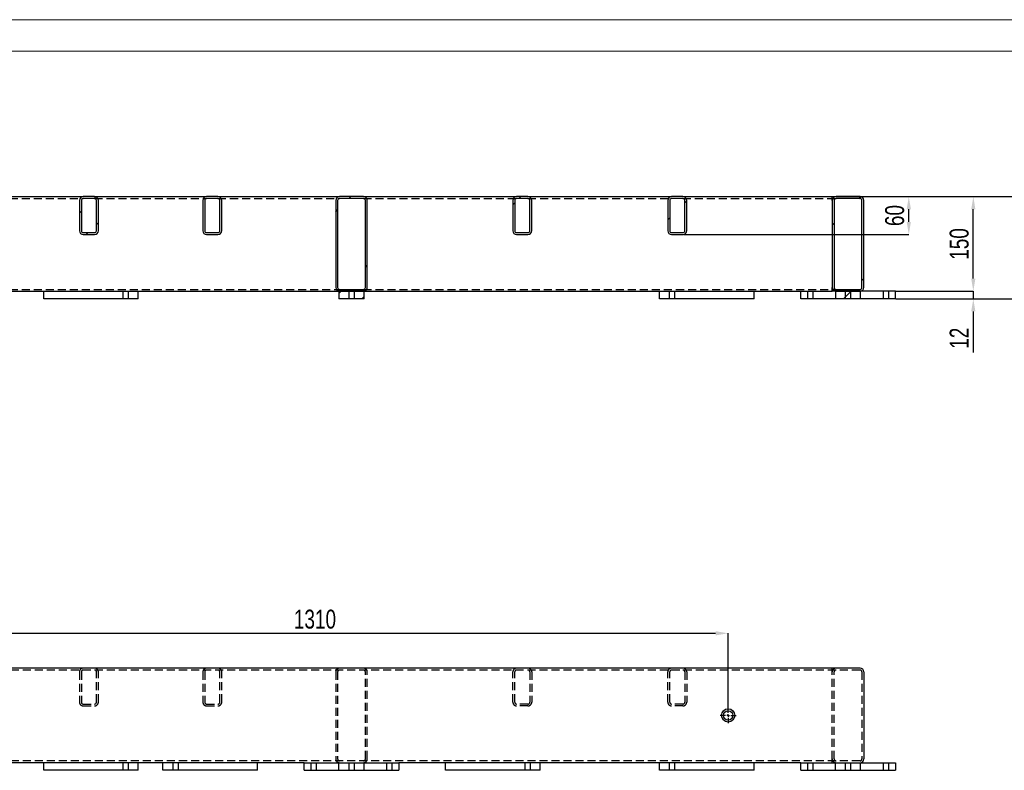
# Model space of a CAD drawing. Header units: millimetres. Extents: x 0 to 841, y 0 to 594.
# Tile 5 of 13: x 204 to 360, y 475 to 594. Entities that reach past the tile are written whole.
import ezdxf

# ---------------------------------------------------------------- set-up
doc = ezdxf.new("R2010")
doc.units = ezdxf.units.MM
doc.header["$PDSIZE"] = -1
doc.linetypes.add('CENTERX2', pattern=[20.32, 12.7, -2.54, 2.54, -2.54])
doc.linetypes.add('HIDDEN', pattern=[1.905, 1.27, -0.635])
for name, color, linetype in [('COTES', 1, 'Continuous'), ('TRAIT-FINS', 9, 'Continuous'), ('TRAIT-MIXTES', 3, 'CENTERX2'), ('TRAIT-TIRET', 2, 'HIDDEN')]:
    doc.layers.add(name, color=color, linetype=linetype)
doc.layers.add('TRAIT-FORT', color=4, linetype='Continuous', lineweight=25)
doc.styles.add('SLDTEXTSTYLE0', font='TXT', dxfattribs={"width": 0.75})
doc.dimstyles.new('SLDDIMSTYLE0', dxfattribs={"dimtxt": 3, "dimasz": 2, "dimexe": 0, "dimexo": 0.0625, "dimgap": 0.75, "dimtad": 1, "dimdec": 0, "dimlfac": 10, "dimrnd": 1e-09, "dimzin": 12, "dimdsep": 46, "dimtxsty": 'SLDTEXTSTYLE0', "dimsah": 1, "dimcen": 0.09, "dimadec": 0, "dimazin": 3, "dimtfac": 1, "dimtdec": 0, "dimtofl": 0, "dimtmove": 0, "dimatfit": 3, "dimfxl": 1, "dimfrac": 2, "dimtolj": 1, "dimtzin": 12, "dimarcsym": 0})
doc.dimstyles.new('SLDDIMSTYLE1', dxfattribs={"dimtxt": 3, "dimasz": 2, "dimexe": 0, "dimexo": 0.0625, "dimgap": 0.75, "dimtad": 1, "dimdec": 0, "dimlfac": 10, "dimrnd": 1e-09, "dimzin": 12, "dimdsep": 46, "dimtxsty": 'SLDTEXTSTYLE0', "dimsah": 1, "dimcen": 0.09, "dimadec": 0, "dimazin": 3, "dimtfac": 1, "dimtdec": 0, "dimtmove": 0, "dimatfit": 0, "dimfxl": 1, "dimfrac": 2, "dimtolj": 1, "dimtzin": 12, "dimarcsym": 0})
pattern_1 = [(45, (0, 0), (-13.4704, 13.4704), []), (45, (4.49, 2e-323), (-13.4704, 13.4704), []), (45, (8.98, 4e-323), (-13.4704, 13.4704), []), (45, (13.47, 6e-323), (-13.4704, 13.4704), [])]

# ---------------------------------------------------------------- blocks, each defined once
blk = doc.blocks.new('_D_23')
at = {"layer": 'COTES', "color": 0, "lineweight": -2, "transparency": 16777216}
for p, q in [((184.93, 484.99), (184.93, 496.7)), ((186.93, 496.7), (313.93, 496.7)), ((315.93, 484.99), (315.93, 496.7))]:
    blk.add_line(p, q, dxfattribs=at)
at = {"layer": 'COTES', "color": 0, "transparency": 16777216}
for points in [[(186.93, 497.04), (186.93, 496.37), (184.93, 496.7)], [(313.93, 497.04), (313.93, 496.37), (315.93, 496.7)]]:
    blk.add_solid(points, dxfattribs=at)
at = {"layer": 'Defpoints', "color": 0, "transparency": 16777216}
for p in [(315.93, 496.7), (184.93, 484.93), (315.93, 484.93)]:
    blk.add_point(p, dxfattribs=at)
at = {"layer": 'COTES', "color": 0, "transparency": 16777216, "insert": (250.43, 500.45), "char_height": 3, "attachment_point": 2, "style": 'SLDTEXTSTYLE0'}
blk.add_mtext('\\A1;1310', dxfattribs=at)
blk = doc.blocks.new('SW_CENTERMARKSYMBOL_22')
at = {"layer": 'TRAIT-MIXTES', "color": 0}
for p, q in [((-0.4, 0), (-1.25, 0)), ((0, 0), (-0.2, 0)), ((0, 0.4), (0, 1.25)), ((0, 0), (0, 0.2)), ((0, 0), (0, -0.2)), ((0, 0), (0.2, 0)), ((0.4, 0), (1.25, 0)), ((0, -0.4), (0, -1.25))]:
    blk.add_line(p, q, dxfattribs=at)
blk = doc.blocks.new('_D_70')
at = {"layer": 'COTES', "color": 0, "lineweight": -2, "transparency": 16777216}
for p, q in [((332.49, 565.94), (344.56, 565.94)), ((344.56, 561.94), (344.56, 563.94)), ((308.83, 559.94), (344.56, 559.94))]:
    blk.add_line(p, q, dxfattribs=at)
at = {"layer": 'COTES', "color": 0, "transparency": 16777216}
for points in [[(344.23, 563.94), (344.9, 563.94), (344.56, 565.94)], [(344.23, 561.94), (344.9, 561.94), (344.56, 559.94)]]:
    blk.add_solid(points, dxfattribs=at)
at = {"layer": 'Defpoints', "color": 0, "transparency": 16777216}
for p in [(332.43, 565.94), (344.56, 565.94), (308.76, 559.94)]:
    blk.add_point(p, dxfattribs=at)
at = {"layer": 'COTES', "color": 0, "transparency": 16777216, "insert": (340.81, 562.94), "char_height": 3, "attachment_point": 2, "rotation": 90, "style": 'SLDTEXTSTYLE0'}
blk.add_mtext('\\A1;60', dxfattribs=at)
blk = doc.blocks.new('_D_71')
at = {"layer": 'COTES', "color": 0, "lineweight": -2, "transparency": 16777216}
for p, q in [((332.49, 565.94), (354.79, 565.94)), ((354.79, 552.94), (354.79, 563.94)), ((342.49, 550.94), (354.79, 550.94))]:
    blk.add_line(p, q, dxfattribs=at)
at = {"layer": 'COTES', "color": 0, "transparency": 16777216}
for points in [[(354.46, 563.94), (355.12, 563.94), (354.79, 565.94)], [(354.46, 552.94), (355.12, 552.94), (354.79, 550.94)]]:
    blk.add_solid(points, dxfattribs=at)
at = {"layer": 'Defpoints', "color": 0, "transparency": 16777216}
for p in [(332.43, 565.94), (354.79, 565.94), (342.43, 550.94)]:
    blk.add_point(p, dxfattribs=at)
at = {"layer": 'COTES', "color": 0, "transparency": 16777216, "insert": (351.04, 558.44), "char_height": 3, "attachment_point": 2, "rotation": 90, "style": 'SLDTEXTSTYLE0'}
blk.add_mtext('\\A1;150', dxfattribs=at)
blk = doc.blocks.new('_D_72')
at = {"layer": 'COTES', "color": 0, "lineweight": -2, "transparency": 16777216}
for p, q in [((332.49, 565.94), (365.39, 565.94)), ((365.39, 551.74), (365.39, 563.94)), ((342.49, 549.74), (365.39, 549.74))]:
    blk.add_line(p, q, dxfattribs=at)
at = {"layer": 'COTES', "color": 0, "transparency": 16777216}
for points in [[(365.05, 563.94), (365.72, 563.94), (365.39, 565.94)], [(365.05, 551.74), (365.72, 551.74), (365.39, 549.74)]]:
    blk.add_solid(points, dxfattribs=at)
at = {"layer": 'Defpoints', "color": 0, "transparency": 16777216}
for p in [(332.43, 565.94), (365.39, 565.94), (342.43, 549.74)]:
    blk.add_point(p, dxfattribs=at)
at = {"layer": 'COTES', "color": 0, "transparency": 16777216, "insert": (361.64, 557.84), "char_height": 3, "attachment_point": 2, "rotation": 90, "style": 'SLDTEXTSTYLE0'}
blk.add_mtext('\\A1;162', dxfattribs=at)
blk = doc.blocks.new('_D_73')
at = {"layer": 'COTES', "color": 0, "lineweight": -2, "transparency": 16777216}
for p, q in [((354.79, 552.94), (354.79, 554.94)), ((342.49, 550.94), (354.79, 550.94)), ((354.79, 550.94), (354.79, 549.74)), ((342.49, 549.74), (354.79, 549.74)), ((354.79, 547.74), (354.79, 541.24))]:
    blk.add_line(p, q, dxfattribs=at)
at = {"layer": 'COTES', "color": 0, "transparency": 16777216}
for points in [[(354.46, 552.94), (355.12, 552.94), (354.79, 550.94)], [(354.46, 547.74), (355.12, 547.74), (354.79, 549.74)]]:
    blk.add_solid(points, dxfattribs=at)
at = {"layer": 'Defpoints', "color": 0, "transparency": 16777216}
for p in [(342.43, 550.94), (354.79, 550.94), (342.43, 549.74)]:
    blk.add_point(p, dxfattribs=at)
at = {"layer": 'COTES', "color": 0, "transparency": 16777216, "insert": (351.04, 543.49), "char_height": 3, "attachment_point": 2, "rotation": 90, "style": 'SLDTEXTSTYLE0'}
blk.add_mtext('\\A1;12', dxfattribs=at)

msp = doc.modelspace()

# ---------------------------------------------------------------- hatches: boundary and pattern name
at = {"layer": 'TRAIT-FINS'}
h = msp.add_hatch(dxfattribs=at)
h.set_pattern_fill('DIN 201 ACIER ET FONTE', color=256, style=0, pattern_type=2)
h.set_pattern_definition(pattern_1)
edge = h.paths.add_edge_path(flags=0)
edge.add_line((213.7, 559.94), (215.5, 559.94))
edge.add_arc((215.5, 560.54), 0.6, 270, 360)
edge.add_line((216.1, 560.54), (216.1, 565.34))
edge.add_arc((215.5, 565.34), 0.6, 0, 90)
edge.add_line((215.5, 565.94), (213.7, 565.94))
edge.add_arc((213.7, 565.34), 0.6, 90, 180)
edge.add_line((213.1, 565.34), (213.1, 560.54))
edge.add_arc((213.7, 560.54), 0.6, 180, 270)
edge = h.paths.add_edge_path(flags=0)
edge.add_arc((215.5, 560.54), 0.3, 270, 360, ccw=False)
edge.add_line((215.5, 560.24), (213.7, 560.24))
edge.add_arc((213.7, 560.54), 0.3, 180, 270, ccw=False)
edge.add_line((213.4, 560.54), (213.4, 565.34))
edge.add_arc((213.7, 565.34), 0.3, 90, 180, ccw=False)
edge.add_line((213.7, 565.64), (215.5, 565.64))
edge.add_arc((215.5, 565.34), 0.3, 0, 90, ccw=False)
edge.add_line((215.8, 565.34), (215.8, 560.54))
h = msp.add_hatch(dxfattribs=at)
h.set_pattern_fill('DIN 201 ACIER ET FONTE', color=256, style=0, pattern_type=2)
h.set_pattern_definition(pattern_1)
edge = h.paths.add_edge_path(flags=0)
edge.add_line((233.26, 559.94), (235.06, 559.94))
edge.add_arc((235.06, 560.54), 0.6, 270, 360)
edge.add_line((235.66, 560.54), (235.66, 565.34))
edge.add_arc((235.06, 565.34), 0.6, 0, 90)
edge.add_line((235.06, 565.94), (233.26, 565.94))
edge.add_arc((233.26, 565.34), 0.6, 90, 180)
edge.add_line((232.66, 565.34), (232.66, 560.54))
edge.add_arc((233.26, 560.54), 0.6, 180, 270)
edge = h.paths.add_edge_path(flags=0)
edge.add_arc((235.06, 560.54), 0.3, 270, 360, ccw=False)
edge.add_line((235.06, 560.24), (233.26, 560.24))
edge.add_arc((233.26, 560.54), 0.3, 180, 270, ccw=False)
edge.add_line((232.96, 560.54), (232.96, 565.34))
edge.add_arc((233.26, 565.34), 0.3, 90, 180, ccw=False)
edge.add_line((233.26, 565.64), (235.06, 565.64))
edge.add_arc((235.06, 565.34), 0.3, 0, 90, ccw=False)
edge.add_line((235.36, 565.34), (235.36, 560.54))
h = msp.add_hatch(dxfattribs=at)
h.set_pattern_fill('DIN 201 ACIER ET FONTE', color=256, style=0, pattern_type=2)
h.set_pattern_definition(pattern_1)
edge = h.paths.add_edge_path(flags=0)
edge.add_arc((254.33, 565.34), 0.6, 90, 180)
edge.add_line((253.73, 565.34), (253.73, 551.54))
edge.add_arc((254.33, 551.54), 0.6, 180, 270)
edge.add_line((254.33, 550.94), (258.13, 550.94))
edge.add_arc((258.13, 551.54), 0.6, 270, 360)
edge.add_line((258.73, 551.54), (258.73, 565.34))
edge.add_arc((258.13, 565.34), 0.6, 0, 90)
edge.add_line((258.13, 565.94), (254.33, 565.94))
edge = h.paths.add_edge_path(flags=0)
edge.add_line((258.13, 551.24), (254.33, 551.24))
edge.add_arc((254.33, 551.54), 0.3, 180, 270, ccw=False)
edge.add_line((254.03, 551.54), (254.03, 565.34))
edge.add_arc((254.33, 565.34), 0.3, 90, 180, ccw=False)
edge.add_line((254.33, 565.64), (258.13, 565.64))
edge.add_arc((258.13, 565.34), 0.3, 0, 90, ccw=False)
edge.add_line((258.43, 565.34), (258.43, 551.54))
edge.add_arc((258.13, 551.54), 0.3, 270, 360, ccw=False)
h = msp.add_hatch(dxfattribs=at)
h.set_pattern_fill('DIN 201 ACIER ET FONTE', color=256, style=0, pattern_type=2)
h.set_pattern_definition(pattern_1)
edge = h.paths.add_edge_path(flags=0)
edge.add_line((282.4, 559.94), (284.2, 559.94))
edge.add_arc((284.2, 560.54), 0.6, 270, 360)
edge.add_line((284.8, 560.54), (284.8, 565.34))
edge.add_arc((284.2, 565.34), 0.6, 0, 90)
edge.add_line((284.2, 565.94), (282.4, 565.94))
edge.add_arc((282.4, 565.34), 0.6, 90, 180)
edge.add_line((281.8, 565.34), (281.8, 560.54))
edge.add_arc((282.4, 560.54), 0.6, 180, 270)
edge = h.paths.add_edge_path(flags=0)
edge.add_arc((284.2, 560.54), 0.3, 270, 360, ccw=False)
edge.add_line((284.2, 560.24), (282.4, 560.24))
edge.add_arc((282.4, 560.54), 0.3, 180, 270, ccw=False)
edge.add_line((282.1, 560.54), (282.1, 565.34))
edge.add_arc((282.4, 565.34), 0.3, 90, 180, ccw=False)
edge.add_line((282.4, 565.64), (284.2, 565.64))
edge.add_arc((284.2, 565.34), 0.3, 0, 90, ccw=False)
edge.add_line((284.5, 565.34), (284.5, 560.54))
h = msp.add_hatch(dxfattribs=at)
h.set_pattern_fill('DIN 201 ACIER ET FONTE', color=256, style=0, pattern_type=2)
h.set_pattern_definition(pattern_1)
edge = h.paths.add_edge_path(flags=0)
edge.add_line((306.96, 559.94), (308.76, 559.94))
edge.add_arc((308.76, 560.54), 0.6, 270, 360)
edge.add_line((309.36, 560.54), (309.36, 565.34))
edge.add_arc((308.76, 565.34), 0.6, 0, 90)
edge.add_line((308.76, 565.94), (306.96, 565.94))
edge.add_arc((306.96, 565.34), 0.6, 90, 180)
edge.add_line((306.36, 565.34), (306.36, 560.54))
edge.add_arc((306.96, 560.54), 0.6, 180, 270)
edge = h.paths.add_edge_path(flags=0)
edge.add_arc((308.76, 560.54), 0.3, 270, 360, ccw=False)
edge.add_line((308.76, 560.24), (306.96, 560.24))
edge.add_arc((306.96, 560.54), 0.3, 180, 270, ccw=False)
edge.add_line((306.66, 560.54), (306.66, 565.34))
edge.add_arc((306.96, 565.34), 0.3, 90, 180, ccw=False)
edge.add_line((306.96, 565.64), (308.76, 565.64))
edge.add_arc((308.76, 565.34), 0.3, 0, 90, ccw=False)
edge.add_line((309.06, 565.34), (309.06, 560.54))
h = msp.add_hatch(dxfattribs=at)
h.set_pattern_fill('DIN 201 ACIER ET FONTE', color=256, style=0, pattern_type=2)
h.set_pattern_definition(pattern_1)
edge = h.paths.add_edge_path(flags=0)
edge.add_arc((333.03, 565.34), 0.6, 90, 180)
edge.add_line((332.43, 565.34), (332.43, 551.54))
edge.add_arc((333.03, 551.54), 0.6, 180, 270)
edge.add_line((333.03, 550.94), (336.83, 550.94))
edge.add_arc((336.83, 551.54), 0.6, 270, 360)
edge.add_line((337.43, 551.54), (337.43, 565.34))
edge.add_arc((336.83, 565.34), 0.6, 0, 90)
edge.add_line((336.83, 565.94), (333.03, 565.94))
edge = h.paths.add_edge_path(flags=0)
edge.add_line((336.83, 551.24), (333.03, 551.24))
edge.add_arc((333.03, 551.54), 0.3, 180, 270, ccw=False)
edge.add_line((332.73, 551.54), (332.73, 565.34))
edge.add_arc((333.03, 565.34), 0.3, 90, 180, ccw=False)
edge.add_line((333.03, 565.64), (336.83, 565.64))
edge.add_arc((336.83, 565.34), 0.3, 0, 90, ccw=False)
edge.add_line((337.13, 565.34), (337.13, 551.54))
edge.add_arc((336.83, 551.54), 0.3, 270, 360, ccw=False)
h = msp.add_hatch(dxfattribs=at)
h.set_pattern_fill('DIN 201 ACIER ET FONTE', color=256, style=0, pattern_type=2)
h.set_pattern_definition(pattern_1)
h.paths.add_polyline_path([(254.23, 549.74), (258.23, 549.74), (258.23, 550.94), (254.23, 550.94)], flags=0)
h = msp.add_hatch(dxfattribs=at)
h.set_pattern_fill('DIN 201 ACIER ET FONTE', color=256, style=0, pattern_type=2)
h.set_pattern_definition(pattern_1)
h.paths.add_polyline_path([(332.93, 549.74), (336.93, 549.74), (336.93, 550.94), (332.93, 550.94)], flags=0)

# ---------------------------------------------------------------- linework, layer by layer
at = {"lineweight": 18}
for p, q in [((841, 594), (0, 594)), ((836, 589), (5, 589))]:
    msp.add_line(p, q, dxfattribs=at)
at = {"layer": 'TRAIT-FORT', "lineweight": 25}
for p, q in [((194.43, 565.94), (213.7, 565.94)), ((213.1, 565.34), (213.1, 560.54)), ((213.4, 565.34), (213.4, 560.54)), ((215.5, 565.94), (213.7, 565.94)), ((215.5, 565.64), (213.7, 565.64)), ((215.5, 565.94), (233.26, 565.94)), ((215.8, 560.54), (215.8, 565.34)), ((216.1, 560.54), (216.1, 565.34)), ((232.66, 565.34), (232.66, 560.54)), ((232.96, 565.34), (232.96, 560.54)), ((235.06, 565.94), (233.26, 565.94)), ((235.06, 565.64), (233.26, 565.64)), ((235.06, 565.94), (254.33, 565.94)), ((235.36, 560.54), (235.36, 565.34)), ((235.66, 560.54), (235.66, 565.34)), ((253.73, 565.34), (253.73, 551.54)), ((254.03, 565.34), (254.03, 551.54)), ((258.13, 565.94), (254.33, 565.94)), ((258.13, 565.64), (254.33, 565.64)), ((258.13, 565.94), (282.4, 565.94)), ((258.43, 551.54), (258.43, 565.34)), ((258.73, 551.54), (258.73, 565.34)), ((281.8, 565.34), (281.8, 560.54)), ((282.1, 565.34), (282.1, 560.54)), ((284.2, 565.94), (282.4, 565.94)), ((284.2, 565.64), (282.4, 565.64)), ((284.2, 565.94), (306.96, 565.94)), ((284.5, 560.54), (284.5, 565.34)), ((284.8, 560.54), (284.8, 565.34)), ((306.36, 565.34), (306.36, 560.54)), ((306.66, 565.34), (306.66, 560.54)), ((308.76, 565.94), (306.96, 565.94)), ((308.76, 565.64), (306.96, 565.64)), ((308.76, 565.94), (332.43, 565.94)), ((309.06, 560.54), (309.06, 565.34)), ((309.36, 560.54), (309.36, 565.34)), ((332.43, 565.34), (332.43, 565.94)), ((332.43, 565.94), (333.03, 565.94)), ((332.43, 565.34), (332.43, 551.54)), ((332.73, 565.34), (332.73, 551.54)), ((336.83, 565.94), (333.03, 565.94)), ((336.83, 565.64), (333.03, 565.64)), ((337.13, 551.54), (337.13, 565.34)), ((337.43, 551.54), (337.43, 565.34)), ((213.7, 560.24), (215.5, 560.24)), ((213.7, 559.94), (215.5, 559.94)), ((233.26, 560.24), (235.06, 560.24)), ((233.26, 559.94), (235.06, 559.94)), ((282.4, 560.24), (284.2, 560.24)), ((282.4, 559.94), (284.2, 559.94)), ((306.96, 560.24), (308.76, 560.24)), ((306.96, 559.94), (308.76, 559.94)), ((194.53, 550.94), (254.23, 550.94)), ((207.43, 549.74), (207.43, 550.94)), ((222.43, 549.74), (222.43, 550.94)), ((254.23, 550.94), (254.23, 549.74)), ((258.23, 550.94), (254.23, 550.94)), ((254.33, 551.24), (258.13, 551.24)), ((254.33, 550.94), (258.13, 550.94)), ((258.23, 549.74), (258.23, 550.94)), ((258.23, 550.94), (332.43, 550.94)), ((305.03, 549.74), (305.03, 550.94)), ((320.03, 549.74), (320.03, 550.94)), ((327.43, 549.74), (327.43, 550.94)), ((332.43, 550.94), (332.43, 551.54)), ((332.93, 550.94), (332.43, 550.94)), ((332.93, 550.94), (332.93, 549.74)), ((336.93, 550.94), (332.93, 550.94)), ((333.03, 551.24), (336.83, 551.24)), ((333.03, 550.94), (336.83, 550.94)), ((336.93, 549.74), (336.93, 550.94)), ((342.43, 550.94), (336.93, 550.94)), ((342.43, 549.74), (342.43, 550.94)), ((222.43, 549.74), (207.43, 549.74)), ((258.23, 549.74), (254.23, 549.74)), ((320.03, 549.74), (305.03, 549.74)), ((332.93, 549.74), (327.43, 549.74)), ((336.93, 549.74), (332.93, 549.74)), ((342.43, 549.74), (336.93, 549.74)), ((336.83, 491.18), (46.53, 491.18)), ((337.43, 490.58), (337.43, 476.78)), ((226.33, 476.18), (156.63, 476.18)), ((207.43, 474.98), (207.43, 476.18)), ((222.43, 474.98), (222.43, 476.18)), ((226.33, 474.98), (226.33, 476.18)), ((241.33, 476.18), (226.33, 476.18)), ((248.73, 476.18), (241.33, 476.18)), ((241.33, 474.98), (241.33, 476.18)), ((248.73, 476.18), (263.73, 476.18)), ((248.73, 474.98), (248.73, 476.18)), ((271.13, 476.18), (263.73, 476.18)), ((263.73, 476.18), (263.73, 474.98)), ((271.13, 474.98), (271.13, 476.18)), ((286.13, 476.18), (271.13, 476.18)), ((305.03, 476.18), (286.13, 476.18)), ((286.13, 474.98), (286.13, 476.18)), ((320.03, 476.18), (305.03, 476.18)), ((305.03, 474.98), (305.03, 476.18)), ((327.43, 476.18), (320.03, 476.18)), ((320.03, 474.98), (320.03, 476.18)), ((327.43, 476.18), (342.43, 476.18)), ((327.43, 474.98), (327.43, 476.18)), ((342.43, 476.18), (342.43, 474.98)), ((222.43, 474.98), (207.43, 474.98)), ((241.33, 474.98), (226.33, 474.98)), ((248.73, 474.98), (263.73, 474.98)), ((286.13, 474.98), (271.13, 474.98)), ((320.03, 474.98), (305.03, 474.98)), ((327.43, 474.98), (342.43, 474.98))]:
    msp.add_line(p, q, dxfattribs=at)
for radius in [1.05, 0.75]:
    msp.add_circle((315.93, 483.68), radius, dxfattribs=at)
for centre, radius, start, end in [((213.7, 565.34), 0.6, 90, 180), ((213.7, 565.34), 0.3, 90, 180), ((215.5, 565.34), 0.6, 0, 90), ((215.5, 565.34), 0.3, 0, 90), ((233.26, 565.34), 0.6, 90, 180), ((233.26, 565.34), 0.3, 90, 180), ((235.06, 565.34), 0.6, 0, 90), ((235.06, 565.34), 0.3, 0, 90), ((254.33, 565.34), 0.6, 90, 180), ((254.33, 565.34), 0.3, 90, 180), ((258.13, 565.34), 0.6, 0, 90), ((258.13, 565.34), 0.3, 0, 90), ((282.4, 565.34), 0.6, 90, 180), ((282.4, 565.34), 0.3, 90, 180), ((284.2, 565.34), 0.6, 0, 90), ((284.2, 565.34), 0.3, 0, 90), ((306.96, 565.34), 0.6, 90, 180), ((306.96, 565.34), 0.3, 90, 180), ((308.76, 565.34), 0.6, 0, 90), ((308.76, 565.34), 0.3, 0, 90), ((333.03, 565.34), 0.6, 90, 180), ((333.03, 565.34), 0.3, 90, 180), ((336.83, 565.34), 0.6, 0, 90), ((336.83, 565.34), 0.3, 0, 90), ((213.7, 560.54), 0.6, 180, 270), ((213.7, 560.54), 0.3, 180, 270), ((215.5, 560.54), 0.3, 270, 0), ((215.5, 560.54), 0.6, 270, 0), ((233.26, 560.54), 0.6, 180, 270), ((233.26, 560.54), 0.3, 180, 270), ((235.06, 560.54), 0.6, 270, 0), ((235.06, 560.54), 0.3, 270, 0), ((282.4, 560.54), 0.6, 180, 270), ((282.4, 560.54), 0.3, 180, 270), ((284.2, 560.54), 0.6, 270, 0), ((284.2, 560.54), 0.3, 270, 0), ((306.96, 560.54), 0.6, 180, 270), ((306.96, 560.54), 0.3, 180, 270), ((308.76, 560.54), 0.3, 270, 0), ((308.76, 560.54), 0.6, 270, 0), ((254.33, 551.54), 0.6, 180, 270), ((254.33, 551.54), 0.3, 180, 270), ((258.13, 551.54), 0.6, 270, 0), ((258.13, 551.54), 0.3, 270, 0), ((333.03, 551.54), 0.6, 180, 270), ((333.03, 551.54), 0.3, 180, 270), ((336.83, 551.54), 0.6, 270, 0), ((336.83, 551.54), 0.3, 270, 0), ((336.83, 490.58), 0.6, 0, 90), ((336.83, 476.78), 0.6, 270, 0)]:
    msp.add_arc(centre, radius, start, end, dxfattribs=at)
at = {"layer": 'TRAIT-TIRET'}
for p, q in [((194.43, 565.64), (213.7, 565.64)), ((215.5, 565.64), (233.26, 565.64)), ((235.06, 565.64), (254.33, 565.64)), ((258.13, 565.64), (282.4, 565.64)), ((284.2, 565.64), (306.96, 565.64)), ((308.76, 565.64), (332.43, 565.64)), ((332.43, 565.64), (333.03, 565.64)), ((194.43, 551.24), (254.33, 551.24)), ((219.98, 550.94), (219.98, 549.74)), ((220.88, 549.74), (220.88, 550.94)), ((255.78, 550.94), (255.78, 549.74)), ((256.68, 549.74), (256.68, 550.94)), ((258.13, 551.24), (332.43, 551.24)), ((306.58, 550.94), (306.58, 549.74)), ((307.48, 549.74), (307.48, 550.94)), ((328.48, 550.94), (328.48, 549.74)), ((329.38, 549.74), (329.38, 550.94)), ((332.43, 551.24), (333.03, 551.24)), ((334.48, 550.94), (334.48, 549.74)), ((335.38, 549.74), (335.38, 550.94)), ((340.48, 550.94), (340.48, 549.74)), ((341.38, 549.74), (341.38, 550.94)), ((336.83, 490.88), (46.53, 490.88)), ((213.1, 490.58), (213.1, 485.78)), ((213.4, 490.58), (213.4, 485.78)), ((215.8, 485.78), (215.8, 490.58)), ((216.1, 485.78), (216.1, 490.58)), ((232.66, 490.58), (232.66, 485.78)), ((232.96, 490.58), (232.96, 485.78)), ((235.36, 485.78), (235.36, 490.58)), ((235.66, 485.78), (235.66, 490.58)), ((253.73, 490.58), (253.73, 476.78)), ((254.03, 490.58), (254.03, 476.78)), ((258.43, 476.78), (258.43, 490.58)), ((258.73, 476.78), (258.73, 490.58)), ((281.8, 485.78), (281.8, 490.58)), ((282.1, 485.78), (282.1, 490.58)), ((284.5, 490.58), (284.5, 485.78)), ((284.8, 490.58), (284.8, 485.78)), ((306.36, 485.78), (306.36, 490.58)), ((306.66, 485.78), (306.66, 490.58)), ((309.06, 490.58), (309.06, 485.78)), ((309.36, 490.58), (309.36, 485.78)), ((332.43, 490.58), (332.43, 491.18)), ((332.43, 476.78), (332.43, 490.58)), ((332.73, 476.78), (332.73, 490.58)), ((337.13, 490.58), (337.13, 476.78)), ((213.7, 485.48), (215.5, 485.48)), ((233.26, 485.48), (235.06, 485.48)), ((284.2, 485.48), (282.4, 485.48)), ((308.76, 485.48), (306.96, 485.48)), ((213.7, 485.18), (215.5, 485.18)), ((233.26, 485.18), (235.06, 485.18)), ((284.2, 485.18), (282.4, 485.18)), ((308.76, 485.18), (306.96, 485.18)), ((336.83, 476.48), (46.53, 476.48)), ((219.98, 476.18), (219.98, 474.98)), ((220.88, 474.98), (220.88, 476.18)), ((227.88, 476.18), (227.88, 474.98)), ((228.78, 474.98), (228.78, 476.18)), ((249.78, 476.18), (249.78, 474.98)), ((250.68, 474.98), (250.68, 476.18)), ((254.23, 474.98), (254.23, 476.18)), ((255.78, 476.18), (255.78, 474.98)), ((256.68, 474.98), (256.68, 476.18)), ((258.23, 474.98), (258.23, 476.18)), ((261.78, 476.18), (261.78, 474.98)), ((262.68, 474.98), (262.68, 476.18)), ((283.68, 476.18), (283.68, 474.98)), ((284.58, 474.98), (284.58, 476.18)), ((306.58, 476.18), (306.58, 474.98)), ((307.48, 474.98), (307.48, 476.18)), ((328.48, 476.18), (328.48, 474.98)), ((329.38, 474.98), (329.38, 476.18)), ((332.43, 476.18), (332.43, 476.78)), ((332.93, 474.98), (332.93, 476.18)), ((334.48, 476.18), (334.48, 474.98)), ((335.38, 474.98), (335.38, 476.18)), ((336.93, 474.98), (336.93, 476.18)), ((340.48, 476.18), (340.48, 474.98)), ((341.38, 474.98), (341.38, 476.18))]:
    msp.add_line(p, q, dxfattribs=at)
for centre, radius, start, end in [((213.7, 490.58), 0.6, 90, 180), ((213.7, 490.58), 0.3, 90, 180), ((215.5, 490.58), 0.6, 0, 90), ((215.5, 490.58), 0.3, 0, 90), ((233.26, 490.58), 0.6, 90, 180), ((233.26, 490.58), 0.3, 90, 180), ((235.06, 490.58), 0.6, 0, 90), ((235.06, 490.58), 0.3, 0, 90), ((254.33, 490.58), 0.6, 90, 180), ((254.33, 490.58), 0.3, 90, 180), ((258.13, 490.58), 0.6, 0, 90), ((258.13, 490.58), 0.3, 0, 90), ((282.4, 490.58), 0.6, 90, 180), ((282.4, 490.58), 0.3, 90, 180), ((284.2, 490.58), 0.6, 0, 90), ((284.2, 490.58), 0.3, 0, 90), ((306.96, 490.58), 0.6, 90, 180), ((306.96, 490.58), 0.3, 90, 180), ((308.76, 490.58), 0.6, 0, 90), ((308.76, 490.58), 0.3, 0, 90), ((333.03, 490.58), 0.6, 90, 180), ((333.03, 490.58), 0.3, 90, 180), ((336.83, 490.58), 0.3, 0, 90), ((213.7, 485.78), 0.6, 180, 270), ((213.7, 485.78), 0.3, 180, 270), ((215.5, 485.78), 0.6, 270, 0), ((215.5, 485.78), 0.3, 270, 0), ((233.26, 485.78), 0.6, 180, 270), ((233.26, 485.78), 0.3, 180, 270), ((235.06, 485.78), 0.6, 270, 0), ((235.06, 485.78), 0.3, 270, 0), ((282.4, 485.78), 0.6, 180, 270), ((282.4, 485.78), 0.3, 180, 270), ((284.2, 485.78), 0.3, 270, 0), ((284.2, 485.78), 0.6, 270, 0), ((306.96, 485.78), 0.6, 180, 270), ((306.96, 485.78), 0.3, 180, 270), ((308.76, 485.78), 0.6, 270, 0), ((308.76, 485.78), 0.3, 270, 0), ((254.33, 476.78), 0.6, 180, 270), ((254.33, 476.78), 0.3, 180, 270), ((258.13, 476.78), 0.6, 270, 0), ((258.13, 476.78), 0.3, 270, 0), ((333.03, 476.78), 0.6, 180, 270), ((333.03, 476.78), 0.3, 180, 270), ((336.83, 476.78), 0.3, 270, 0)]:
    msp.add_arc(centre, radius, start, end, dxfattribs=at)

# ---------------------------------------------------------------- block references
at = {"layer": 'TRAIT-MIXTES'}
msp.add_blockref('SW_CENTERMARKSYMBOL_22', (315.93, 483.68), dxfattribs=at)

# ---------------------------------------------------------------- dimensions: what is measured, and where the dimension line sits
at = {"layer": 'COTES'}
for base, p1, p2, dimstyle, picture, middle in [((344.56, 565.94), (308.76, 559.94), (332.43, 565.94), 'SLDDIMSTYLE1', '_D_70', (344.56, 562.94)), ((354.79, 565.94), (342.43, 550.94), (332.43, 565.94), 'SLDDIMSTYLE0', '_D_71', (354.79, 558.44)), ((365.39, 565.94), (342.43, 549.74), (332.43, 565.94), 'SLDDIMSTYLE0', '_D_72', (365.39, 557.84)), ((354.79, 550.94), (342.43, 549.74), (342.43, 550.94), 'SLDDIMSTYLE1', '_D_73', (354.79, 543.49))]:
    dim = msp.add_linear_dim(base=base, p1=p1, p2=p2, angle=90, dimstyle=dimstyle, dxfattribs=at)
    dim.commit()
    dim.dimension.update_dxf_attribs({"geometry": picture, "text_midpoint": middle, "dimtype": 160})
dim = msp.add_linear_dim(base=(315.93, 496.7), p1=(184.93, 484.93), p2=(315.93, 484.93), dimstyle='SLDDIMSTYLE0', dxfattribs=at)
dim.commit()
dim.dimension.update_dxf_attribs({"geometry": '_D_23', "text_midpoint": (250.43, 496.7), "dimtype": 160})

doc.saveas('drawing.dxf')
